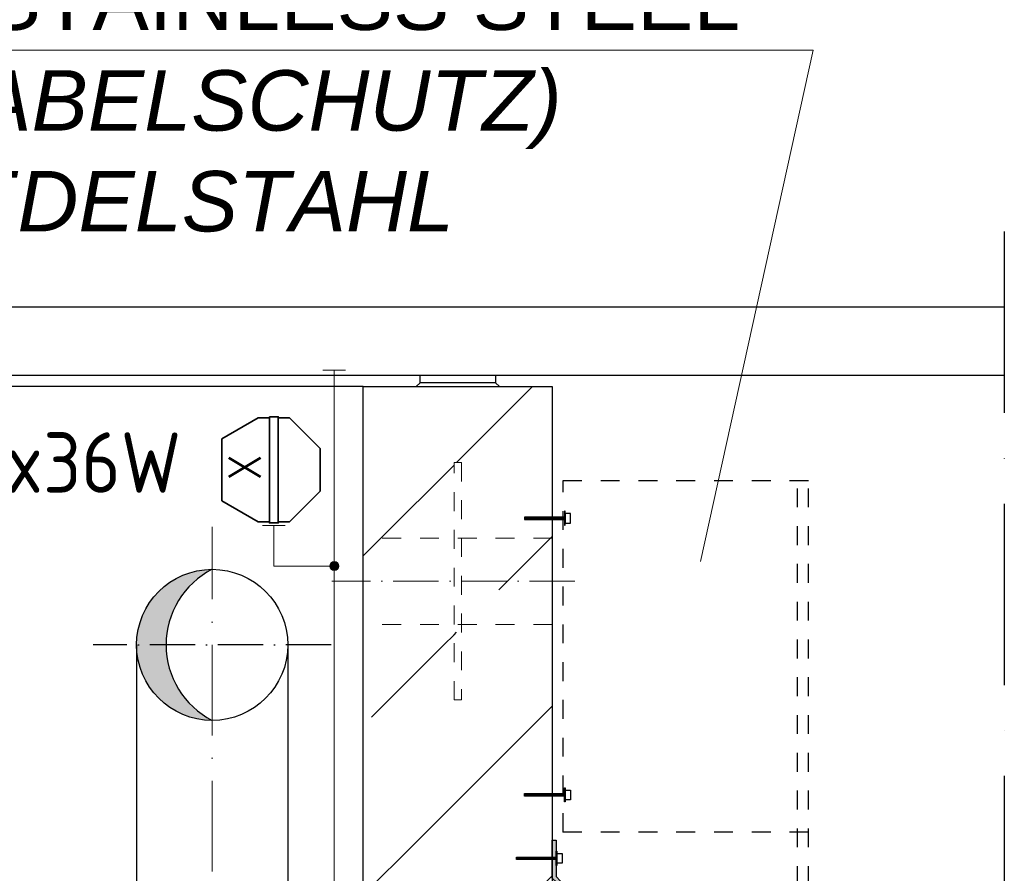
# Model space of a CAD drawing. Header units: millimetres. Extents: x -1777 to 1198744, y 17256 to 76241.
# Tile 196 of 201: x 127191 to 128494, y 53417 to 54547. Entities that reach past the tile are written whole.
import ezdxf
from ezdxf.enums import TextEntityAlignment as Align

# ---------------------------------------------------------------- set-up
doc = ezdxf.new("R2010")
doc.units = ezdxf.units.MM
doc.linetypes.add('ACAD_ISO10W100', pattern=[18, 12, -3, 0, -3])
doc.linetypes.add('JIS_02_1.0', pattern=[2, 1, -1])
doc.layers.add('0_0_1_im Papierbereich gezeichnet', color=7, linetype='Continuous')
for name, color, linetype, lineweight in [('Beschriftung', 7, 'Continuous', 9), ('elektro Installation', 7, 'Continuous', 35), ('Verz. Bandstahl 30x3_5mm auf Putz', 1, 'GRENZE2', 18)]:
    doc.layers.add(name, color=color, linetype=linetype, lineweight=lineweight)
doc.styles.add('LBB3.5M1000', font='isocp.shx', dxfattribs={"height": 3.5})
doc.styles.add('ROMANS', font='ROMANS', dxfattribs={"height": 0.2})
doc.linetypes.add('GRENZE2', pattern='A,6.35,-2.54,[132,ltypeshp.shx,S=2.54,R=0,X=-2.54,Y=0],-2.54,25.4', length=36.83)
pattern_1 = [(45, (42400.1, 91172.18), (-224.5064, 224.5064), []), (45, (42624.6, 91172.18), (-224.5064, 224.5064), [158.75, -79.375])]

msp = doc.modelspace()

# ---------------------------------------------------------------- hatches: boundary and pattern name
h = msp.add_hatch()
h.set_pattern_fill('ANSI33', color=256, scale=50)
h.set_pattern_definition(pattern_1)
edge = h.paths.add_edge_path()
edge.add_line((127895.59851, 54061.17604), (127645.59851, 54061.17604))
edge.add_line((127645.59851, 54061.17604), (127645.59851, 53965.1797))
edge.add_arc((127735.59851, 53719.17604), 261.95, 52.35236965, 110.09495587, ccw=False)
edge.add_line((127895.59851, 53926.58337), (127895.59851, 54061.17604))
h = msp.add_hatch()
h.set_pattern_fill('ANSI33', color=256, scale=50)
h.set_pattern_definition(pattern_1)
edge = h.paths.add_edge_path()
edge.add_line((127765.59851, 53960.53681), (127775.59851, 53960.53681))
edge.add_line((127775.59851, 53960.53681), (127775.59851, 53860.53681))
edge.add_line((127775.59851, 53860.53681), (127895.59851, 53860.53681))
edge.add_line((127895.59851, 53860.53681), (127895.59851, 53926.58337))
edge.add_arc((127735.59851, 53719.17604), 261.95, 52.35236965, 110.09495587)
edge.add_line((127645.59851, 53965.1797), (127645.59851, 53860.53681))
edge.add_line((127645.59851, 53860.53681), (127765.59851, 53860.53681))
edge.add_line((127765.59851, 53860.53681), (127765.59851, 53960.53681))
h = msp.add_hatch()
h.set_pattern_fill('ANSI31', color=256, scale=0.4, style=0)
h.set_pattern_definition([(45, (42121.0638, 91087.0823), (-0.898025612, 0.898025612), [])])
h.paths.add_polyline_path([(127911.58359, 53888.42799), (127859.07592, 53888.42799), (127859.07592, 53885.28763), (127911.58359, 53885.28763)])
h = msp.add_hatch()
h.set_pattern_fill('ANSI33', color=256, scale=50)
h.set_pattern_definition(pattern_1)
h.paths.add_polyline_path([(127765.59851, 53860.53681), (127645.59851, 53860.53681), (127645.59851, 53803.38681), (127765.59851, 53803.38681)])
h = msp.add_hatch()
h.set_pattern_fill('ANSI33', color=256, scale=50)
h.set_pattern_definition(pattern_1)
h.paths.add_polyline_path([(127895.59851, 53860.53681), (127775.59851, 53860.53681), (127775.59851, 53803.38681), (127895.59851, 53803.38681)])
h = msp.add_hatch(color=256)
h.dxf.hatch_style = 1
h.paths.add_polyline_path([(127445.59851, 53819.17604, 0.4142135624), (127345.59851, 53719.17604), (127384.58457, 53719.17604, -0.28098385)])
h.paths.add_polyline_path([(127384.58457, 53719.17604), (127345.59851, 53719.17604, 0.4142135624), (127445.59851, 53619.17604, -0.28098385)])
h = msp.add_hatch()
h.set_pattern_fill('ANSI33', color=256, scale=50)
h.set_pattern_definition(pattern_1)
h.paths.add_polyline_path([(127895.59851, 53803.38681), (127775.59851, 53803.38681), (127775.59851, 53746.23681), (127895.59851, 53746.23681)])
h = msp.add_hatch()
h.set_pattern_fill('ANSI33', color=256, scale=50)
h.set_pattern_definition(pattern_1)
h.paths.add_polyline_path([(127765.59851, 53746.23681), (127645.59851, 53746.23681), (127645.59851, 53719.17604), (127765.59851, 53719.17604)])
h = msp.add_hatch()
h.set_pattern_fill('ANSI33', color=256, scale=50)
h.set_pattern_definition(pattern_1)
h.paths.add_polyline_path([(127775.59851, 53746.23681), (127765.59851, 53746.23681), (127765.59851, 53719.17604), (127775.59851, 53719.17604)])
h = msp.add_hatch()
h.set_pattern_fill('ANSI33', color=256, scale=50)
h.set_pattern_definition(pattern_1)
edge = h.paths.add_edge_path()
edge.add_line((127895.59851, 53719.17604), (127775.59851, 53719.17604))
edge.add_line((127775.59851, 53719.17604), (127775.59851, 53646.23681))
edge.add_line((127775.59851, 53646.23681), (127765.59851, 53646.23681))
edge.add_line((127765.59851, 53646.23681), (127765.59851, 53719.17604))
edge.add_line((127765.59851, 53719.17604), (127645.59851, 53719.17604))
edge.add_line((127645.59851, 53719.17604), (127645.59851, 53473.17238))
edge.add_arc((127735.59851, 53719.17604), 261.95, 249.90504413, 307.64763035)
edge.add_line((127895.59851, 53511.76871), (127895.59851, 53719.17604))
h = msp.add_hatch()
h.set_pattern_fill('ANSI31', color=256, scale=0.4, style=0)
h.set_pattern_definition([(45, (42121.0638, 91054.4367), (-0.898025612, 0.898025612), [])])
h.paths.add_polyline_path([(127911.58359, 53519.12432), (127859.07592, 53519.12432), (127859.07592, 53522.26468), (127911.58359, 53522.26468)])
h = msp.add_hatch()
h.set_pattern_fill('ANSI33', color=256, scale=50)
h.set_pattern_definition(pattern_1)
edge = h.paths.add_edge_path()
edge.add_line((127895.59851, 53434.99378), (127848.09823, 53434.99378))
edge.add_line((127848.09823, 53434.99378), (127848.09823, 53438.13414))
edge.add_line((127848.09823, 53438.13414), (127895.59851, 53438.13414))
edge.add_line((127895.59851, 53438.13414), (127895.59851, 53511.76871))
edge.add_arc((127735.59851, 53719.17604), 261.95, 249.90504413, 307.64763035, ccw=False)
edge.add_line((127645.59851, 53473.17238), (127645.59851, 52811.17604))
edge.add_line((127645.59851, 52811.17604), (127760.24597, 52811.17604))
edge.add_arc((127770.59851, 52811.17604), 10.35253, 0, 180, ccw=False)
edge.add_line((127780.95104, 52811.17604), (127895.59851, 52811.17604))
edge.add_line((127895.59851, 52811.17604), (127895.59851, 53434.99378))
h.paths.add_polyline_path([(127770.59851, 52882.67008), (127770.59851, 52886.18999), (127765.59851, 52886.18999), (127745.59851, 52882.67008)], flags=16)
h = msp.add_hatch(color=256)
h.dxf.hatch_style = 1
h.paths.add_polyline_path([(127895.59851, 53460.52843), (127900.6059, 53460.52843), (127900.6059, 53438.13414), (127895.60182, 53438.13414)])
h.paths.add_polyline_path([(127895.60182, 53438.13414), (127900.6059, 53438.13414), (127900.6059, 53434.99378), (127895.60228, 53434.99378)])
h.paths.add_polyline_path([(127895.60228, 53434.99378), (127900.6059, 53434.99378), (127900.6059, 53427.14973), (127900.6059, 53412.5995), (127906.59851, 53406.60689), (127906.59851, 53340.17604), (127901.59851, 53340.17604), (127901.59851, 53404.53582), (127895.6059, 53410.52843)])
at = {"lineweight": 5}
h = msp.add_hatch(dxfattribs=at)
h.set_pattern_fill('ANSI31', color=256, scale=0.4, style=0)
h.set_pattern_definition([(45, (42110.0861, 90970.3062), (-0.898025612, 0.898025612), [])])
h.paths.add_polyline_path([(127900.6059, 53434.99378), (127848.09823, 53434.99378), (127848.09823, 53438.13414), (127900.6059, 53438.13414)])
at = {"layer": 'Verz. Bandstahl 30x3_5mm auf Putz'}
h = msp.add_hatch(color=256, dxfattribs=at)
h.dxf.hatch_style = 1
edge = h.paths.add_edge_path()
edge.add_arc((127607.16817, 53823.44363), 6.01999, 0, 360)

# ---------------------------------------------------------------- linework, layer by layer
at = {"linetype": 'ACAD_ISO10W100', "ltscale": 20}
msp.add_line((128493.75799, 54266.17604), (128493.75799, 51103.31738), dxfattribs=at)
for p, q in [((128493.75799, 54166.17604), (126025.59851, 54166.17604)), ((126025.59851, 54076.17604), (128493.75799, 54076.17604)), ((127720.59851, 54066.17604), (127720.59851, 54076.17604)), ((127820.59851, 54076.17604), (127820.59851, 54066.17604)), ((127645.59851, 54061.17604), (126345.59851, 54061.17604)), ((127645.59851, 52461.17604), (127645.59851, 54061.17604)), ((127645.59851, 54061.17604), (127895.59851, 54061.17604)), ((127720.59851, 54066.17604), (127715.59851, 54061.17604)), ((127820.59851, 54066.17604), (127720.59851, 54066.17604)), ((127820.59851, 54066.17604), (127825.59851, 54061.17604)), ((127895.59851, 54061.17604), (127895.59851, 51321.72172)), ((127345.59851, 53719.17604), (127345.59851, 53347.17604)), ((127545.59851, 53719.17604), (127545.59851, 53347.17604))]:
    msp.add_line(p, q)
at = {"linetype": 'JIS_02_1.0', "ltscale": 25}
for p, q in [((128234.68404, 53936.24545), (127895.59851, 53936.24545)), ((127910.13425, 53471.30686), (127910.13425, 53936.24545)), ((128220.14829, 53101.28303), (128220.14829, 53936.24545)), ((128234.68404, 53101.28303), (128234.68404, 53936.24545)), ((128234.68404, 53471.30686), (127895.59851, 53471.30686))]:
    msp.add_line(p, q, dxfattribs=at)
at = {"linetype": 'ACAD_ISO10W100', "lineweight": 18, "ltscale": 10}
msp.add_line((127445.59851, 52879.0342), (127445.59851, 53875.23157), dxfattribs=at)
at = {"linetype": 'JIS_02_1.0', "lineweight": 18, "ltscale": 25}
for p, q in [((127895.59851, 53860.53681), (127645.59851, 53860.53681)), ((127895.59851, 53746.23681), (127645.59851, 53746.23681))]:
    msp.add_line(p, q, dxfattribs=at)
at = {"linetype": 'ACAD_ISO10W100', "lineweight": 18, "ltscale": 5}
msp.add_line((127925.4835, 53803.38681), (127603.87095, 53803.38681), dxfattribs=at)
at = {"linetype": 'ACAD_ISO10W100', "ltscale": 5}
msp.add_line((127603.12866, 53719.17604), (127288.06835, 53719.17604), dxfattribs=at)
at = {"linetype": 'JIS_02_1.0', "lineweight": 18, "ltscale": 25}
msp.add_lwpolyline([(127765.59851, 53960.53681), (127775.59851, 53960.53681), (127775.59851, 53646.23681), (127765.59851, 53646.23681)], close=True, dxfattribs=at)
msp.add_lwpolyline([(127901.59851, 53340.1761), (127901.59851, 53404.53582), (127895.6059, 53410.52843), (127895.59851, 53460.52843), (127900.6059, 53460.52843), (127900.6059, 53412.5995), (127906.59851, 53406.60689), (127906.59851, 53340.17604), (127901.59851, 53340.17604)])
msp.add_circle((127445.59851, 53719.17604), 100)
msp.add_arc((127497.04003, 53719.17604), 112.45546, 117.22197842, 242.77802158)
at = {"layer": '0_0_1_im Papierbereich gezeichnet'}
for points in [[(127911.58359, 53888.42799), (127859.07592, 53888.42799), (127859.07592, 53885.28763), (127911.58359, 53885.28763)], [(127912.66608, 53896.27204), (127911.58359, 53896.27204), (127911.58359, 53877.44358), (127912.66608, 53877.44358)], [(127919.59399, 53893.24218), (127912.66608, 53893.24218), (127912.66608, 53880.47344), (127919.59399, 53880.47344)], [(127911.58359, 53519.12432), (127859.07592, 53519.12432), (127859.07592, 53522.26468), (127911.58359, 53522.26468)], [(127912.66608, 53511.28027), (127911.58359, 53511.28027), (127911.58359, 53530.10873), (127912.66608, 53530.10873)], [(127919.59399, 53514.31014), (127912.66608, 53514.31014), (127912.66608, 53527.07887), (127919.59399, 53527.07887)], [(127901.68839, 53427.14973), (127900.6059, 53427.14973), (127900.6059, 53445.97819), (127901.68839, 53445.97819)], [(127900.6059, 53434.99378), (127848.09823, 53434.99378), (127848.09823, 53438.13414), (127900.6059, 53438.13414)], [(127908.6163, 53430.1796), (127901.68839, 53430.1796), (127901.68839, 53442.94833), (127908.6163, 53442.94833)]]:
    msp.add_lwpolyline(points, close=True, dxfattribs=at)
at = {"layer": 'Beschriftung'}
for q in [(126531.52566, 54506.28924), (128091.70427, 53829.38116)]:
    msp.add_line((128240.71236, 54506.28924), q, dxfattribs=at)
at = {"layer": 'elektro Installation', "linetype": 'Continuous', "ltscale": 100}
for p, q in [((127506.45128, 54019.79239), (127458.38245, 53992.03984)), ((127588.38245, 53979.13801), (127547.72807, 54019.79239)), ((127588.38245, 53922.62279), (127547.72807, 53881.9684)), ((127506.45128, 53881.9684), (127458.38245, 53909.72095))]:
    msp.add_line(p, q, dxfattribs=at)
for points in [[(127521.30896, 54019.79239), (127506.45128, 54019.79239)], [(127547.72807, 54019.79239), (127533.10751, 54019.79239)], [(127458.38245, 53992.03984), (127458.38245, 53909.72095)], [(127588.38245, 53922.62279), (127588.38245, 53979.13801)], [(127506.45128, 53881.9684), (127521.30896, 53881.9684)], [(127533.10751, 53881.9684), (127547.72807, 53881.9684)]]:
    msp.add_lwpolyline(points, dxfattribs=at)
msp.add_lwpolyline([(127521.30896, 54021.06266), (127521.30896, 53880.69813), (127533.10751, 53880.69813), (127533.10751, 54021.06266)], close=True, dxfattribs=at)
at = {"layer": 'Verz. Bandstahl 30x3_5mm auf Putz'}
for p, q in [((127622.16817, 54082.86237), (127592.16817, 54082.86237)), ((127542.20824, 53877.38918), (127512.20824, 53877.38918))]:
    msp.add_line(p, q, dxfattribs=at)
at = {"layer": 'Verz. Bandstahl 30x3_5mm auf Putz', "ltscale": 2}
for p, q in [((127607.16817, 54082.86237), (127607.16817, 45356.32526)), ((127527.20824, 53877.38918), (127527.20824, 53823.44363)), ((127527.20824, 53823.44363), (127607.16817, 53823.44363))]:
    msp.add_line(p, q, dxfattribs=at)
at = {"layer": 'Verz. Bandstahl 30x3_5mm auf Putz', "linetype": 'Continuous'}
msp.add_circle((127607.16817, 53823.44363), 6.01999, dxfattribs=at)

# ---------------------------------------------------------------- texts
at = {"layer": 'Beschriftung', "style": 'LBB3.5M1000'}
msp.add_text('1x36W', height=80, dxfattribs=at).set_placement((127137.0352, 54000.55221), align=Align.TOP_LEFT)
at = {"layer": 'Beschriftung', "insert": (126616.65385, 54746.50105), "char_height": 80, "width": 1649.2677946, "attachment_point": 1, "style": 'LBB3.5M1000'}
msp.add_mtext('{\\fArial|b0|i0|c0|p34;SHEET (CABLE PROTECTION)\\P                 STAINLESS STEEL\\P\\fArial|b0|i1|c0|p34;BLECH (KABELSCHUTZ)\\P                EDELSTAHL}', dxfattribs=at)
at = {"layer": 'elektro Installation', "linetype": 'Continuous', "ltscale": 100, "style": 'ROMANS'}
msp.add_text('X', height=41.67311, rotation=270, dxfattribs=at).set_placement((127509.52951, 53954.06254), align=Align.TOP_CENTER)

doc.saveas('drawing.dxf')
